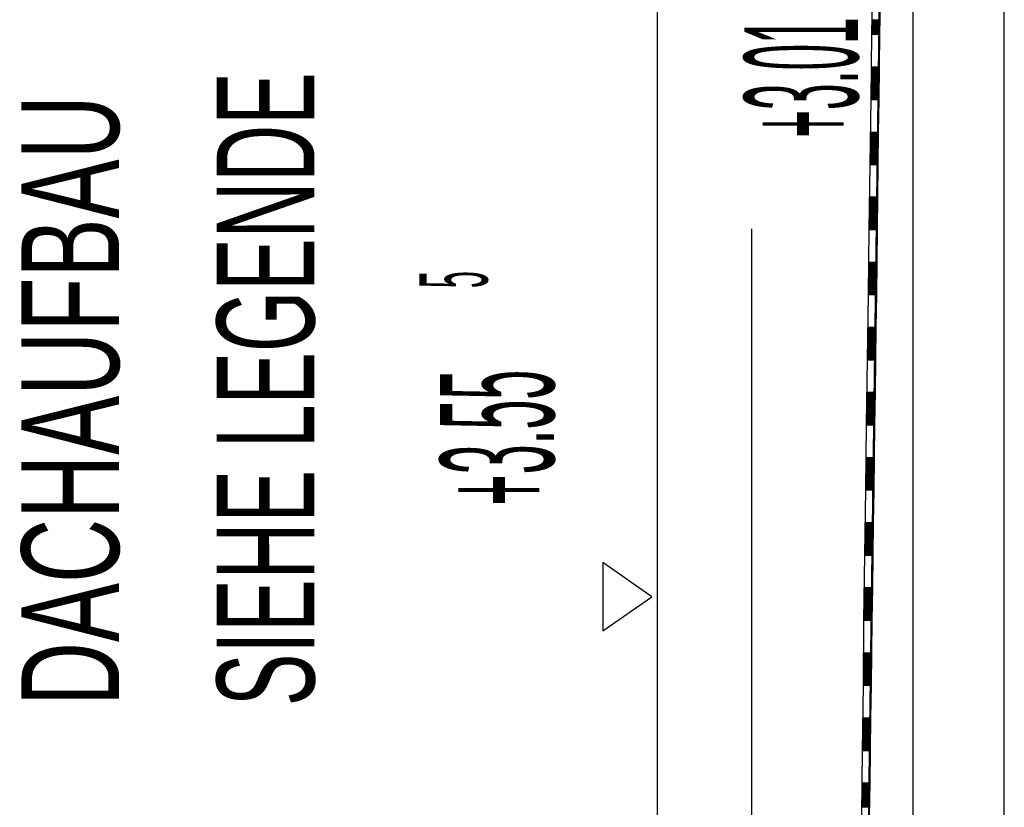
# Model space of a CAD drawing. Extents: x -0.6 to 1.54, y -0.37 to 1.17.
# Tile 26 of 79: x 0.0913 to 0.1216, y 0.6385 to 0.6627. Entities that reach past the tile are written whole.
import ezdxf

# ---------------------------------------------------------------- set-up
doc = ezdxf.new("R2010")
doc.units = 0
doc.linetypes.add('KCONTINUOUS', pattern=[0])
doc.layers.add('W01_---', color=7, linetype='CONTINUOUS')

msp = doc.modelspace()

# ---------------------------------------------------------------- linework, layer by layer
at = {"layer": 'W01_---', "color": 7, "linetype": 'KCONTINUOUS'}
for p, q in [((0.12156, 0.55583), (0.12156, 0.68233)), ((0.11636, 0.55823), (0.11794, 0.67993)), ((0.11876, 0.55823), (0.11876, 0.67993)), ((0.11091, 0.60411), (0.11091, 0.67903)), ((0.11638, 0.56026), (0.11794, 0.67793)), ((0.11759, 0.66124), (0.11772, 0.66123)), ((0.11757, 0.65924), (0.11769, 0.65924)), ((0.11754, 0.65724), (0.11767, 0.65724)), ((0.1138, 0.55917), (0.1138, 0.65628)), ((0.11752, 0.65524), (0.11764, 0.65524)), ((0.11749, 0.65324), (0.11761, 0.65324)), ((0.11746, 0.65124), (0.11759, 0.65124)), ((0.11743, 0.64924), (0.11756, 0.64924)), ((0.11741, 0.64724), (0.11753, 0.64724)), ((0.11073, 0.64498), (0.10923, 0.64603)), ((0.10923, 0.64603), (0.10923, 0.64393)), ((0.11738, 0.64524), (0.11751, 0.64524)), ((0.10923, 0.64393), (0.11073, 0.64498)), ((0.11736, 0.64324), (0.11748, 0.64324)), ((0.11733, 0.64124), (0.11745, 0.64124)), ((0.1173, 0.63924), (0.11743, 0.63924))]:
    msp.add_line(p, q, dxfattribs=at)
at = {"layer": 'W01_---', "color": 31, "linetype": 'KCONTINUOUS'}
for p, q in [((0.11751, 0.66426), (0.11748, 0.66226)), ((0.11775, 0.66326), (0.11773, 0.66226)), ((0.11749, 0.6627), (0.11774, 0.6627)), ((0.11749, 0.66268), (0.11774, 0.66268)), ((0.11749, 0.66266), (0.11774, 0.66266)), ((0.11749, 0.66264), (0.11774, 0.66263)), ((0.11748, 0.66248), (0.11774, 0.66247)), ((0.11748, 0.66246), (0.11774, 0.66245)), ((0.11748, 0.66244), (0.11774, 0.66243)), ((0.11748, 0.66242), (0.11774, 0.66242)), ((0.11748, 0.6624), (0.11773, 0.6624)), ((0.11748, 0.66238), (0.11773, 0.66238)), ((0.11748, 0.66236), (0.11773, 0.66235)), ((0.11748, 0.66234), (0.11773, 0.66233)), ((0.11749, 0.66262), (0.11774, 0.66261)), ((0.11749, 0.6626), (0.11774, 0.66259)), ((0.11749, 0.66258), (0.11774, 0.66257)), ((0.11749, 0.66256), (0.11774, 0.66256)), ((0.11749, 0.66254), (0.11774, 0.66254)), ((0.11749, 0.66252), (0.11774, 0.66252)), ((0.11749, 0.6625), (0.11774, 0.66249)), ((0.1175, 0.66248), (0.11774, 0.66247)), ((0.11752, 0.66248), (0.11774, 0.66247)), ((0.11755, 0.66248), (0.11774, 0.66247)), ((0.11757, 0.66248), (0.11774, 0.66247)), ((0.11759, 0.66248), (0.11774, 0.66247)), ((0.1176, 0.66248), (0.11774, 0.66247)), ((0.11762, 0.66248), (0.11774, 0.66247)), ((0.11764, 0.66248), (0.11774, 0.66247)), ((0.11767, 0.66248), (0.11774, 0.66247)), ((0.11769, 0.66248), (0.11774, 0.66247)), ((0.11748, 0.66226), (0.11746, 0.66026)), ((0.11748, 0.66232), (0.11773, 0.66231)), ((0.11748, 0.6623), (0.11773, 0.66229)), ((0.11748, 0.66228), (0.11773, 0.66228)), ((0.11748, 0.66226), (0.11773, 0.66226)), ((0.11773, 0.66226), (0.11772, 0.66126)), ((0.11747, 0.66126), (0.11772, 0.66126)), ((0.11747, 0.66124), (0.11772, 0.66123)), ((0.11747, 0.66122), (0.11772, 0.66121)), ((0.11747, 0.6612), (0.11772, 0.66119)), ((0.11747, 0.66118), (0.11772, 0.66118)), ((0.11747, 0.66116), (0.11772, 0.66116)), ((0.11747, 0.66114), (0.11772, 0.66114)), ((0.11772, 0.66126), (0.11771, 0.66025)), ((0.11746, 0.6609), (0.11771, 0.6609)), ((0.11746, 0.66088), (0.11771, 0.66088)), ((0.11746, 0.66086), (0.11771, 0.66086)), ((0.11746, 0.66084), (0.11771, 0.66084)), ((0.11746, 0.66082), (0.11771, 0.66081)), ((0.11747, 0.66112), (0.11772, 0.66112)), ((0.11747, 0.6611), (0.11772, 0.66109)), ((0.11747, 0.66108), (0.11772, 0.66107)), ((0.11747, 0.66106), (0.11772, 0.66105)), ((0.11747, 0.66104), (0.11772, 0.66104)), ((0.11747, 0.66102), (0.11772, 0.66102)), ((0.11747, 0.661), (0.11772, 0.661)), ((0.11747, 0.66098), (0.11771, 0.66098)), ((0.11747, 0.66096), (0.11771, 0.66095)), ((0.11747, 0.66094), (0.11771, 0.66093)), ((0.11747, 0.66092), (0.11771, 0.66091)), ((0.11746, 0.6608), (0.11771, 0.66079)), ((0.11746, 0.66078), (0.11771, 0.66077)), ((0.11746, 0.66076), (0.11771, 0.66076)), ((0.11746, 0.66074), (0.11771, 0.66074)), ((0.11746, 0.66072), (0.11771, 0.66072)), ((0.11746, 0.6607), (0.11771, 0.6607)), ((0.11746, 0.66068), (0.11771, 0.66067)), ((0.11746, 0.66066), (0.11771, 0.66065)), ((0.11746, 0.66064), (0.11771, 0.66063)), ((0.11746, 0.66062), (0.11771, 0.66062)), ((0.11746, 0.6606), (0.11771, 0.6606)), ((0.11746, 0.66058), (0.11771, 0.66058)), ((0.11746, 0.66056), (0.11771, 0.66055)), ((0.11746, 0.66054), (0.11771, 0.66053)), ((0.11746, 0.66052), (0.11771, 0.66051)), ((0.11746, 0.66026), (0.11743, 0.65826)), ((0.11746, 0.6605), (0.11771, 0.66049)), ((0.11746, 0.66048), (0.11771, 0.66048)), ((0.11746, 0.66046), (0.11771, 0.66046)), ((0.11746, 0.66044), (0.11771, 0.66044)), ((0.11746, 0.66042), (0.11771, 0.66041)), ((0.11746, 0.6604), (0.11771, 0.66039)), ((0.11746, 0.66038), (0.11771, 0.66037)), ((0.11746, 0.66036), (0.11771, 0.66035)), ((0.11746, 0.66034), (0.11771, 0.66034)), ((0.11746, 0.66032), (0.11771, 0.66032)), ((0.11746, 0.6603), (0.11771, 0.6603)), ((0.11746, 0.66028), (0.11771, 0.66027)), ((0.11746, 0.66026), (0.11771, 0.66025)), ((0.11748, 0.66048), (0.11771, 0.66048)), ((0.1175, 0.66048), (0.11771, 0.66048)), ((0.11752, 0.66048), (0.11771, 0.66048)), ((0.11754, 0.66048), (0.11771, 0.66048)), ((0.11756, 0.66048), (0.11771, 0.66048)), ((0.11758, 0.66048), (0.11771, 0.66048)), ((0.1176, 0.66048), (0.11771, 0.66048)), ((0.11762, 0.66048), (0.11771, 0.66048)), ((0.11764, 0.66048), (0.11771, 0.66048)), ((0.11766, 0.66048), (0.11771, 0.66048)), ((0.11771, 0.66025), (0.11769, 0.65925)), ((0.11744, 0.65926), (0.11769, 0.65925)), ((0.11744, 0.65924), (0.11769, 0.65924)), ((0.11744, 0.65922), (0.11769, 0.65922)), ((0.11744, 0.6592), (0.11769, 0.6592)), ((0.11744, 0.65918), (0.11769, 0.65918)), ((0.11744, 0.65916), (0.11769, 0.65915)), ((0.11744, 0.65914), (0.11769, 0.65913)), ((0.11744, 0.65912), (0.11769, 0.65911)), ((0.11744, 0.6591), (0.11769, 0.6591)), ((0.11744, 0.65908), (0.11769, 0.65908)), ((0.11744, 0.65906), (0.11769, 0.65906)), ((0.11744, 0.65904), (0.11769, 0.65904)), ((0.11744, 0.65902), (0.11769, 0.65901)), ((0.11769, 0.65925), (0.11768, 0.65826)), ((0.11743, 0.65872), (0.11769, 0.65871)), ((0.11744, 0.659), (0.11769, 0.65899)), ((0.11744, 0.65898), (0.11769, 0.65897)), ((0.11744, 0.65896), (0.11769, 0.65896)), ((0.11744, 0.65894), (0.11769, 0.65894)), ((0.11744, 0.65892), (0.11769, 0.65892)), ((0.11744, 0.6589), (0.11769, 0.6589)), ((0.11744, 0.65888), (0.11769, 0.65887)), ((0.11744, 0.65886), (0.11769, 0.65885)), ((0.11744, 0.65884), (0.11769, 0.65883)), ((0.11744, 0.65882), (0.11769, 0.65882)), ((0.11744, 0.6588), (0.11769, 0.6588)), ((0.11744, 0.65878), (0.11769, 0.65878)), ((0.11744, 0.65876), (0.11769, 0.65876)), ((0.11744, 0.65874), (0.11769, 0.65873)), ((0.11743, 0.6587), (0.11769, 0.65869)), ((0.11743, 0.65868), (0.11769, 0.65868)), ((0.11743, 0.65866), (0.11769, 0.65866)), ((0.11743, 0.65864), (0.11769, 0.65864)), ((0.11743, 0.65862), (0.11768, 0.65862)), ((0.11743, 0.6586), (0.11768, 0.65859)), ((0.11743, 0.65858), (0.11768, 0.65857)), ((0.11743, 0.65856), (0.11768, 0.65855)), ((0.11743, 0.65854), (0.11768, 0.65854)), ((0.11743, 0.65852), (0.11768, 0.65852)), ((0.11743, 0.6585), (0.11768, 0.6585)), ((0.11743, 0.65848), (0.11768, 0.65848)), ((0.11743, 0.65846), (0.11768, 0.65845)), ((0.11743, 0.65844), (0.11768, 0.65843)), ((0.11743, 0.65842), (0.11768, 0.65841)), ((0.11743, 0.6584), (0.11768, 0.6584)), ((0.11745, 0.65848), (0.11768, 0.65848)), ((0.11747, 0.65848), (0.11768, 0.65848)), ((0.11749, 0.65848), (0.11768, 0.65848)), ((0.11751, 0.65848), (0.11768, 0.65848)), ((0.11753, 0.65848), (0.11768, 0.65848)), ((0.11755, 0.65848), (0.11768, 0.65848)), ((0.11757, 0.65848), (0.11768, 0.65848)), ((0.11759, 0.65848), (0.11768, 0.65848)), ((0.11761, 0.65848), (0.11768, 0.65848)), ((0.11763, 0.65848), (0.11768, 0.65848)), ((0.11743, 0.65826), (0.1174, 0.65626)), ((0.11743, 0.65838), (0.11768, 0.65838)), ((0.11743, 0.65836), (0.11768, 0.65836)), ((0.11743, 0.65834), (0.11768, 0.65834)), ((0.11743, 0.65832), (0.11768, 0.65831)), ((0.11743, 0.6583), (0.11768, 0.65829)), ((0.11743, 0.65828), (0.11768, 0.65827)), ((0.11743, 0.65826), (0.11768, 0.65826)), ((0.11768, 0.65826), (0.11767, 0.65726)), ((0.11741, 0.6572), (0.11767, 0.6572)), ((0.11742, 0.65726), (0.11767, 0.65726)), ((0.11742, 0.65724), (0.11767, 0.65724)), ((0.11742, 0.65722), (0.11767, 0.65722)), ((0.11767, 0.65726), (0.11765, 0.65626)), ((0.11741, 0.65718), (0.11767, 0.65718)), ((0.11741, 0.65716), (0.11767, 0.65716)), ((0.11741, 0.65714), (0.11767, 0.65714)), ((0.11741, 0.65712), (0.11766, 0.65712)), ((0.11741, 0.6571), (0.11766, 0.6571)), ((0.11741, 0.65708), (0.11766, 0.65708)), ((0.11741, 0.65706), (0.11766, 0.65706)), ((0.11741, 0.65704), (0.11766, 0.65704)), ((0.11741, 0.65702), (0.11766, 0.65702)), ((0.11741, 0.657), (0.11766, 0.657)), ((0.11741, 0.65698), (0.11766, 0.65698)), ((0.11741, 0.65696), (0.11766, 0.65696)), ((0.11741, 0.65694), (0.11766, 0.65694)), ((0.11741, 0.65692), (0.11766, 0.65692)), ((0.11741, 0.6569), (0.11766, 0.6569)), ((0.11741, 0.65688), (0.11766, 0.65688)), ((0.11741, 0.65686), (0.11766, 0.65686)), ((0.11741, 0.65684), (0.11766, 0.65684)), ((0.11741, 0.65682), (0.11766, 0.65682)), ((0.11741, 0.6568), (0.11766, 0.6568)), ((0.11741, 0.65678), (0.11766, 0.65678)), ((0.11741, 0.65676), (0.11766, 0.65676)), ((0.11741, 0.65674), (0.11766, 0.65674)), ((0.11741, 0.65672), (0.11766, 0.65672)), ((0.11741, 0.6567), (0.11766, 0.6567)), ((0.11741, 0.65668), (0.11766, 0.65668)), ((0.11741, 0.65666), (0.11766, 0.65666)), ((0.11741, 0.65664), (0.11766, 0.65664)), ((0.11741, 0.65662), (0.11766, 0.65662)), ((0.11741, 0.6566), (0.11766, 0.6566)), ((0.1174, 0.65636), (0.11765, 0.65636)), ((0.1174, 0.65634), (0.11765, 0.65634)), ((0.1174, 0.65632), (0.11765, 0.65632)), ((0.1174, 0.6563), (0.11765, 0.6563)), ((0.11741, 0.65658), (0.11766, 0.65658)), ((0.11741, 0.65656), (0.11766, 0.65656)), ((0.11741, 0.65654), (0.11766, 0.65654)), ((0.11741, 0.65652), (0.11766, 0.65652)), ((0.11741, 0.6565), (0.11766, 0.6565)), ((0.11741, 0.65648), (0.11766, 0.65648)), ((0.11741, 0.65646), (0.11766, 0.65646)), ((0.11741, 0.65644), (0.11766, 0.65644)), ((0.11741, 0.65642), (0.11766, 0.65642)), ((0.11741, 0.6564), (0.11766, 0.6564)), ((0.11741, 0.65638), (0.11766, 0.65638)), ((0.11743, 0.65648), (0.11766, 0.65648)), ((0.11745, 0.65648), (0.11766, 0.65648)), ((0.11747, 0.65648), (0.11766, 0.65648)), ((0.11749, 0.65648), (0.11766, 0.65648)), ((0.11751, 0.65648), (0.11766, 0.65648)), ((0.11753, 0.65648), (0.11766, 0.65648)), ((0.11755, 0.65648), (0.11766, 0.65648)), ((0.11757, 0.65648), (0.11766, 0.65648)), ((0.11759, 0.65648), (0.11766, 0.65648)), ((0.11761, 0.65648), (0.11766, 0.65648)), ((0.1174, 0.65626), (0.11738, 0.65426)), ((0.1174, 0.65628), (0.11765, 0.65628)), ((0.1174, 0.65626), (0.11765, 0.65626)), ((0.11765, 0.65626), (0.11764, 0.65526)), ((0.11739, 0.65526), (0.11764, 0.65526)), ((0.11739, 0.65524), (0.11764, 0.65524)), ((0.11739, 0.65522), (0.11764, 0.65522)), ((0.11739, 0.6552), (0.11764, 0.6552)), ((0.11739, 0.65518), (0.11764, 0.65518)), ((0.11739, 0.65516), (0.11764, 0.65516)), ((0.11739, 0.65514), (0.11764, 0.65514)), ((0.11739, 0.65512), (0.11764, 0.65512)), ((0.11739, 0.6551), (0.11764, 0.6551)), ((0.11739, 0.65508), (0.11764, 0.65508)), ((0.11764, 0.65526), (0.11763, 0.65426)), ((0.11738, 0.65494), (0.11764, 0.65494)), ((0.11738, 0.65492), (0.11764, 0.65492)), ((0.11738, 0.6549), (0.11764, 0.6549)), ((0.11738, 0.65488), (0.11764, 0.65488)), ((0.11738, 0.65486), (0.11764, 0.65486)), ((0.11738, 0.65484), (0.11763, 0.65484)), ((0.11738, 0.65482), (0.11763, 0.65482)), ((0.11738, 0.6548), (0.11763, 0.6548)), ((0.11738, 0.65478), (0.11763, 0.65478)), ((0.11739, 0.65506), (0.11764, 0.65506)), ((0.11739, 0.65504), (0.11764, 0.65504)), ((0.11739, 0.65502), (0.11764, 0.65502)), ((0.11739, 0.655), (0.11764, 0.655)), ((0.11739, 0.65498), (0.11764, 0.65498)), ((0.11739, 0.65496), (0.11764, 0.65496)), ((0.11738, 0.65476), (0.11763, 0.65476)), ((0.11738, 0.65474), (0.11763, 0.65474)), ((0.11738, 0.65472), (0.11763, 0.65472)), ((0.11738, 0.6547), (0.11763, 0.6547)), ((0.11738, 0.65468), (0.11763, 0.65468)), ((0.11738, 0.65466), (0.11763, 0.65466)), ((0.11738, 0.65464), (0.11763, 0.65464)), ((0.11738, 0.65462), (0.11763, 0.65462)), ((0.11738, 0.6546), (0.11763, 0.6546)), ((0.11738, 0.65458), (0.11763, 0.65458)), ((0.11738, 0.65456), (0.11763, 0.65456)), ((0.11738, 0.65454), (0.11763, 0.65454)), ((0.11738, 0.65452), (0.11763, 0.65452)), ((0.11738, 0.6545), (0.11763, 0.6545)), ((0.11738, 0.65448), (0.11763, 0.65448)), ((0.1174, 0.65448), (0.11763, 0.65448)), ((0.11742, 0.65448), (0.11763, 0.65448)), ((0.11744, 0.65448), (0.11763, 0.65448)), ((0.11746, 0.65448), (0.11763, 0.65448)), ((0.11748, 0.65448), (0.11763, 0.65448)), ((0.1175, 0.65448), (0.11763, 0.65448)), ((0.11752, 0.65448), (0.11763, 0.65448)), ((0.11754, 0.65448), (0.11763, 0.65448)), ((0.11756, 0.65448), (0.11763, 0.65448)), ((0.11758, 0.65448), (0.11763, 0.65448)), ((0.11738, 0.65426), (0.11735, 0.65226)), ((0.11738, 0.65446), (0.11763, 0.65446)), ((0.11738, 0.65444), (0.11763, 0.65444)), ((0.11738, 0.65442), (0.11763, 0.65442)), ((0.11738, 0.6544), (0.11763, 0.6544)), ((0.11738, 0.65438), (0.11763, 0.65438)), ((0.11738, 0.65436), (0.11763, 0.65436)), ((0.11738, 0.65434), (0.11763, 0.65434)), ((0.11738, 0.65432), (0.11763, 0.65432)), ((0.11738, 0.6543), (0.11763, 0.6543)), ((0.11738, 0.65428), (0.11763, 0.65428)), ((0.11738, 0.65426), (0.11763, 0.65426)), ((0.11763, 0.65426), (0.11761, 0.65326)), ((0.11736, 0.65326), (0.11761, 0.65326)), ((0.11761, 0.65326), (0.1176, 0.65226)), ((0.11736, 0.65324), (0.11761, 0.65324)), ((0.11736, 0.65322), (0.11761, 0.65322)), ((0.11736, 0.6532), (0.11761, 0.6532)), ((0.11736, 0.65318), (0.11761, 0.65318)), ((0.11736, 0.65316), (0.11761, 0.65316)), ((0.11736, 0.65314), (0.11761, 0.65314)), ((0.11736, 0.65312), (0.11761, 0.65312)), ((0.11736, 0.6531), (0.11761, 0.6531)), ((0.11736, 0.65308), (0.11761, 0.65308)), ((0.11736, 0.65306), (0.11761, 0.65306)), ((0.11736, 0.65304), (0.11761, 0.65304)), ((0.11736, 0.65302), (0.11761, 0.65302)), ((0.11736, 0.653), (0.11761, 0.653)), ((0.11736, 0.65298), (0.11761, 0.65298)), ((0.11736, 0.65296), (0.11761, 0.65296)), ((0.11736, 0.65294), (0.11761, 0.65294)), ((0.11736, 0.65292), (0.11761, 0.65292)), ((0.11736, 0.6529), (0.11761, 0.6529)), ((0.11736, 0.65288), (0.11761, 0.65288)), ((0.11736, 0.65286), (0.11761, 0.65286)), ((0.11736, 0.65284), (0.11761, 0.65284)), ((0.11736, 0.65282), (0.11761, 0.65282)), ((0.11736, 0.6528), (0.11761, 0.6528)), ((0.11736, 0.65278), (0.11761, 0.65278)), ((0.11736, 0.65276), (0.11761, 0.65276)), ((0.11736, 0.65274), (0.11761, 0.65274)), ((0.11736, 0.65272), (0.11761, 0.65272)), ((0.11736, 0.6527), (0.11761, 0.6527)), ((0.11736, 0.65268), (0.11761, 0.65268)), ((0.11736, 0.65266), (0.1176, 0.65266)), ((0.11735, 0.65258), (0.1176, 0.65258)), ((0.11735, 0.65256), (0.1176, 0.65256)), ((0.11735, 0.65254), (0.1176, 0.65254)), ((0.11735, 0.65252), (0.1176, 0.65252)), ((0.11735, 0.6525), (0.1176, 0.6525)), ((0.11735, 0.65248), (0.1176, 0.65248)), ((0.11735, 0.65246), (0.1176, 0.65246)), ((0.11735, 0.65244), (0.1176, 0.65244)), ((0.11735, 0.65242), (0.1176, 0.65242)), ((0.11735, 0.6524), (0.1176, 0.6524)), ((0.11735, 0.65238), (0.1176, 0.65238)), ((0.11735, 0.65236), (0.1176, 0.65236)), ((0.11736, 0.65264), (0.1176, 0.65264)), ((0.11736, 0.65262), (0.1176, 0.65262)), ((0.11736, 0.6526), (0.1176, 0.6526)), ((0.11737, 0.65248), (0.1176, 0.65248)), ((0.11739, 0.65248), (0.1176, 0.65248)), ((0.11741, 0.65248), (0.1176, 0.65248)), ((0.11743, 0.65248), (0.1176, 0.65248)), ((0.11745, 0.65248), (0.1176, 0.65248)), ((0.11747, 0.65248), (0.1176, 0.65248)), ((0.11749, 0.65248), (0.1176, 0.65248)), ((0.11751, 0.65248), (0.1176, 0.65248)), ((0.11753, 0.65248), (0.1176, 0.65248)), ((0.11755, 0.65248), (0.1176, 0.65248)), ((0.11735, 0.65226), (0.11732, 0.65026)), ((0.11735, 0.65234), (0.1176, 0.65234)), ((0.11735, 0.65232), (0.1176, 0.65232)), ((0.11735, 0.6523), (0.1176, 0.6523)), ((0.11735, 0.65228), (0.1176, 0.65228)), ((0.11735, 0.65226), (0.1176, 0.65226)), ((0.1176, 0.65226), (0.11759, 0.65126)), ((0.11733, 0.65116), (0.11759, 0.65116)), ((0.11734, 0.65126), (0.11759, 0.65126)), ((0.11734, 0.65124), (0.11759, 0.65124)), ((0.11734, 0.65122), (0.11759, 0.65122)), ((0.11734, 0.6512), (0.11759, 0.6512)), ((0.11734, 0.65118), (0.11759, 0.65118)), ((0.11759, 0.65126), (0.11757, 0.65026)), ((0.11733, 0.65114), (0.11759, 0.65114)), ((0.11733, 0.65112), (0.11759, 0.65112)), ((0.11733, 0.6511), (0.11759, 0.6511)), ((0.11733, 0.65108), (0.11759, 0.65108)), ((0.11733, 0.65106), (0.11758, 0.65106)), ((0.11733, 0.65104), (0.11758, 0.65104)), ((0.11733, 0.65102), (0.11758, 0.65102)), ((0.11733, 0.651), (0.11758, 0.651)), ((0.11733, 0.65098), (0.11758, 0.65098)), ((0.11733, 0.65096), (0.11758, 0.65096)), ((0.11733, 0.65094), (0.11758, 0.65094)), ((0.11733, 0.65092), (0.11758, 0.65092)), ((0.11733, 0.6509), (0.11758, 0.6509)), ((0.11733, 0.65088), (0.11758, 0.65088)), ((0.11733, 0.65086), (0.11758, 0.65086)), ((0.11733, 0.65084), (0.11758, 0.65084)), ((0.11733, 0.65082), (0.11758, 0.65082)), ((0.11733, 0.6508), (0.11758, 0.6508)), ((0.11733, 0.65078), (0.11758, 0.65078)), ((0.11733, 0.65076), (0.11758, 0.65076)), ((0.11733, 0.65074), (0.11758, 0.65074)), ((0.11733, 0.65072), (0.11758, 0.65072)), ((0.11733, 0.6507), (0.11758, 0.6507)), ((0.11733, 0.65068), (0.11758, 0.65068)), ((0.11733, 0.65066), (0.11758, 0.65066)), ((0.11733, 0.65064), (0.11758, 0.65064)), ((0.11733, 0.65062), (0.11758, 0.65062)), ((0.11733, 0.6506), (0.11758, 0.6506)), ((0.11733, 0.65058), (0.11758, 0.65058)), ((0.11733, 0.65056), (0.11758, 0.65056)), ((0.11733, 0.65054), (0.11758, 0.65054)), ((0.11732, 0.65026), (0.1173, 0.64826)), ((0.11732, 0.65032), (0.11757, 0.65032)), ((0.11732, 0.6503), (0.11757, 0.6503)), ((0.11732, 0.65028), (0.11757, 0.65028)), ((0.11732, 0.65026), (0.11757, 0.65026)), ((0.11733, 0.65052), (0.11758, 0.65052)), ((0.11733, 0.6505), (0.11758, 0.6505)), ((0.11733, 0.65048), (0.11758, 0.65048)), ((0.11733, 0.65046), (0.11758, 0.65046)), ((0.11733, 0.65044), (0.11758, 0.65044)), ((0.11733, 0.65042), (0.11758, 0.65042)), ((0.11733, 0.6504), (0.11758, 0.6504)), ((0.11733, 0.65038), (0.11757, 0.65038)), ((0.11733, 0.65036), (0.11757, 0.65036)), ((0.11733, 0.65034), (0.11757, 0.65034)), ((0.11735, 0.65048), (0.11758, 0.65048)), ((0.11737, 0.65048), (0.11758, 0.65048)), ((0.11739, 0.65048), (0.11758, 0.65048)), ((0.11741, 0.65048), (0.11758, 0.65048)), ((0.11743, 0.65048), (0.11758, 0.65048)), ((0.11745, 0.65048), (0.11758, 0.65048)), ((0.11747, 0.65048), (0.11758, 0.65048)), ((0.11749, 0.65048), (0.11758, 0.65048)), ((0.11751, 0.65048), (0.11758, 0.65048)), ((0.11753, 0.65048), (0.11758, 0.65048)), ((0.11757, 0.65026), (0.11756, 0.64926)), ((0.11731, 0.64926), (0.11756, 0.64926)), ((0.11731, 0.64924), (0.11756, 0.64924)), ((0.11731, 0.64922), (0.11756, 0.64922)), ((0.11731, 0.6492), (0.11756, 0.6492)), ((0.11731, 0.64918), (0.11756, 0.64918)), ((0.11731, 0.64916), (0.11756, 0.64916)), ((0.11731, 0.64914), (0.11756, 0.64914)), ((0.11731, 0.64912), (0.11756, 0.64912)), ((0.11731, 0.6491), (0.11756, 0.6491)), ((0.11731, 0.64908), (0.11756, 0.64908)), ((0.11731, 0.64906), (0.11756, 0.64906)), ((0.11731, 0.64904), (0.11756, 0.64904)), ((0.11756, 0.64926), (0.11755, 0.64826)), ((0.1173, 0.6488), (0.11755, 0.6488)), ((0.1173, 0.64878), (0.11755, 0.64878)), ((0.1173, 0.64876), (0.11755, 0.64876)), ((0.1173, 0.64874), (0.11755, 0.64874)), ((0.11731, 0.64902), (0.11756, 0.64902)), ((0.11731, 0.649), (0.11756, 0.649)), ((0.11731, 0.64898), (0.11756, 0.64898)), ((0.11731, 0.64896), (0.11756, 0.64896)), ((0.11731, 0.64894), (0.11756, 0.64894)), ((0.11731, 0.64892), (0.11756, 0.64892)), ((0.11731, 0.6489), (0.11756, 0.6489)), ((0.11731, 0.64888), (0.11755, 0.64888)), ((0.11731, 0.64886), (0.11755, 0.64886)), ((0.11731, 0.64884), (0.11755, 0.64884)), ((0.11731, 0.64882), (0.11755, 0.64882)), ((0.1173, 0.64872), (0.11755, 0.64872)), ((0.1173, 0.6487), (0.11755, 0.6487)), ((0.1173, 0.64868), (0.11755, 0.64868)), ((0.1173, 0.64866), (0.11755, 0.64866)), ((0.1173, 0.64864), (0.11755, 0.64864)), ((0.1173, 0.64862), (0.11755, 0.64862)), ((0.1173, 0.6486), (0.11755, 0.6486)), ((0.1173, 0.64858), (0.11755, 0.64858)), ((0.1173, 0.64856), (0.11755, 0.64856)), ((0.1173, 0.64854), (0.11755, 0.64854)), ((0.1173, 0.64852), (0.11755, 0.64852)), ((0.1173, 0.6485), (0.11755, 0.6485)), ((0.1173, 0.64848), (0.11755, 0.64848)), ((0.1173, 0.64846), (0.11755, 0.64846)), ((0.1173, 0.64844), (0.11755, 0.64844)), ((0.1173, 0.64842), (0.11755, 0.64842)), ((0.11732, 0.64848), (0.11755, 0.64848)), ((0.11734, 0.64848), (0.11755, 0.64848)), ((0.11736, 0.64848), (0.11755, 0.64848)), ((0.11738, 0.64848), (0.11755, 0.64848)), ((0.1174, 0.64848), (0.11755, 0.64848)), ((0.11742, 0.64848), (0.11755, 0.64848)), ((0.11744, 0.64848), (0.11755, 0.64848)), ((0.11746, 0.64848), (0.11755, 0.64848)), ((0.11748, 0.64848), (0.11755, 0.64848)), ((0.1175, 0.64848), (0.11755, 0.64848)), ((0.1173, 0.64826), (0.11727, 0.64626)), ((0.1173, 0.6484), (0.11755, 0.6484)), ((0.1173, 0.64838), (0.11755, 0.64838)), ((0.1173, 0.64836), (0.11755, 0.64836)), ((0.1173, 0.64834), (0.11755, 0.64834)), ((0.1173, 0.64832), (0.11755, 0.64832)), ((0.1173, 0.6483), (0.11755, 0.6483)), ((0.1173, 0.64828), (0.11755, 0.64828)), ((0.1173, 0.64826), (0.11755, 0.64826)), ((0.11755, 0.64826), (0.11753, 0.64726)), ((0.11728, 0.64726), (0.11753, 0.64726)), ((0.11728, 0.64724), (0.11753, 0.64724)), ((0.11728, 0.64722), (0.11753, 0.64722)), ((0.11753, 0.64726), (0.11752, 0.64626)), ((0.11728, 0.6472), (0.11753, 0.6472)), ((0.11728, 0.64718), (0.11753, 0.64718)), ((0.11728, 0.64716), (0.11753, 0.64716)), ((0.11728, 0.64714), (0.11753, 0.64714)), ((0.11728, 0.64712), (0.11753, 0.64712)), ((0.11728, 0.6471), (0.11753, 0.6471)), ((0.11728, 0.64708), (0.11753, 0.64708)), ((0.11728, 0.64706), (0.11753, 0.64706)), ((0.11728, 0.64704), (0.11753, 0.64704)), ((0.11728, 0.64702), (0.11753, 0.64702)), ((0.11728, 0.647), (0.11753, 0.647)), ((0.11728, 0.64698), (0.11753, 0.64698)), ((0.11728, 0.64696), (0.11753, 0.64696)), ((0.11728, 0.64694), (0.11753, 0.64694)), ((0.11728, 0.64692), (0.11753, 0.64692)), ((0.11727, 0.64662), (0.11753, 0.64662)), ((0.11728, 0.6469), (0.11753, 0.6469)), ((0.11728, 0.64688), (0.11753, 0.64688)), ((0.11728, 0.64686), (0.11753, 0.64686)), ((0.11728, 0.64684), (0.11753, 0.64684)), ((0.11728, 0.64682), (0.11753, 0.64682)), ((0.11728, 0.6468), (0.11753, 0.6468)), ((0.11728, 0.64678), (0.11753, 0.64678)), ((0.11728, 0.64676), (0.11753, 0.64676)), ((0.11728, 0.64674), (0.11753, 0.64674)), ((0.11728, 0.64672), (0.11753, 0.64672)), ((0.11728, 0.6467), (0.11753, 0.6467)), ((0.11728, 0.64668), (0.11753, 0.64668)), ((0.11728, 0.64666), (0.11753, 0.64666)), ((0.11728, 0.64664), (0.11753, 0.64664)), ((0.11727, 0.6466), (0.11752, 0.6466)), ((0.11727, 0.64658), (0.11752, 0.64658)), ((0.11727, 0.64656), (0.11752, 0.64656)), ((0.11727, 0.64654), (0.11752, 0.64654)), ((0.11727, 0.64652), (0.11752, 0.64652)), ((0.11727, 0.6465), (0.11752, 0.6465)), ((0.11727, 0.64648), (0.11752, 0.64648)), ((0.11727, 0.64646), (0.11752, 0.64646)), ((0.11727, 0.64644), (0.11752, 0.64644)), ((0.11727, 0.64642), (0.11752, 0.64642)), ((0.11727, 0.6464), (0.11752, 0.6464)), ((0.11727, 0.64638), (0.11752, 0.64638)), ((0.11727, 0.64636), (0.11752, 0.64636)), ((0.11727, 0.64634), (0.11752, 0.64634)), ((0.11727, 0.64632), (0.11752, 0.64632)), ((0.11729, 0.64648), (0.11752, 0.64648)), ((0.11731, 0.64648), (0.11752, 0.64648)), ((0.11733, 0.64648), (0.11752, 0.64648)), ((0.11735, 0.64648), (0.11752, 0.64648)), ((0.11737, 0.64648), (0.11752, 0.64648)), ((0.11739, 0.64648), (0.11752, 0.64648)), ((0.11741, 0.64648), (0.11752, 0.64648)), ((0.11743, 0.64648), (0.11752, 0.64648)), ((0.11745, 0.64648), (0.11752, 0.64648)), ((0.11747, 0.64648), (0.11752, 0.64648)), ((0.11727, 0.64626), (0.11724, 0.64426)), ((0.11727, 0.6463), (0.11752, 0.6463)), ((0.11727, 0.64628), (0.11752, 0.64628)), ((0.11727, 0.64626), (0.11752, 0.64626)), ((0.11752, 0.64626), (0.11751, 0.64526)), ((0.11726, 0.64526), (0.11751, 0.64526)), ((0.11726, 0.64524), (0.11751, 0.64524)), ((0.11726, 0.64522), (0.11751, 0.64522)), ((0.11726, 0.6452), (0.11751, 0.6452)), ((0.11726, 0.64518), (0.11751, 0.64518)), ((0.11726, 0.64516), (0.11751, 0.64516)), ((0.11726, 0.64514), (0.11751, 0.64514)), ((0.11726, 0.64512), (0.11751, 0.64512)), ((0.11726, 0.6451), (0.1175, 0.6451)), ((0.11751, 0.64526), (0.11749, 0.64426)), ((0.11725, 0.64502), (0.1175, 0.64502)), ((0.11725, 0.645), (0.1175, 0.645)), ((0.11725, 0.64498), (0.1175, 0.64498)), ((0.11725, 0.64496), (0.1175, 0.64496)), ((0.11725, 0.64494), (0.1175, 0.64494)), ((0.11725, 0.64492), (0.1175, 0.64492)), ((0.11725, 0.6449), (0.1175, 0.6449)), ((0.11725, 0.64488), (0.1175, 0.64488)), ((0.11725, 0.64486), (0.1175, 0.64486)), ((0.11725, 0.64484), (0.1175, 0.64484)), ((0.11725, 0.64482), (0.1175, 0.64482)), ((0.11725, 0.6448), (0.1175, 0.6448)), ((0.11726, 0.64508), (0.1175, 0.64508)), ((0.11726, 0.64506), (0.1175, 0.64506)), ((0.11726, 0.64504), (0.1175, 0.64504)), ((0.11725, 0.64478), (0.1175, 0.64478)), ((0.11725, 0.64476), (0.1175, 0.64476)), ((0.11725, 0.64474), (0.1175, 0.64474)), ((0.11725, 0.64472), (0.1175, 0.64472)), ((0.11725, 0.6447), (0.1175, 0.6447)), ((0.11725, 0.64468), (0.1175, 0.64468)), ((0.11725, 0.64466), (0.1175, 0.64466)), ((0.11725, 0.64464), (0.1175, 0.64464)), ((0.11725, 0.64462), (0.1175, 0.64462)), ((0.11725, 0.6446), (0.1175, 0.6446)), ((0.11725, 0.64458), (0.1175, 0.64458)), ((0.11725, 0.64456), (0.1175, 0.64456)), ((0.11725, 0.64454), (0.1175, 0.64454)), ((0.11725, 0.64452), (0.1175, 0.64452)), ((0.11725, 0.6445), (0.1175, 0.6445)), ((0.11724, 0.64426), (0.11722, 0.64226)), ((0.11724, 0.64434), (0.1175, 0.64434)), ((0.11724, 0.64432), (0.1175, 0.64432)), ((0.11724, 0.6443), (0.1175, 0.6443)), ((0.11724, 0.64428), (0.1175, 0.64428)), ((0.11724, 0.64426), (0.11749, 0.64426)), ((0.11725, 0.64448), (0.1175, 0.64448)), ((0.11725, 0.64446), (0.1175, 0.64446)), ((0.11725, 0.64444), (0.1175, 0.64444)), ((0.11725, 0.64442), (0.1175, 0.64442)), ((0.11725, 0.6444), (0.1175, 0.6444)), ((0.11725, 0.64438), (0.1175, 0.64438)), ((0.11725, 0.64436), (0.1175, 0.64436)), ((0.11727, 0.64448), (0.1175, 0.64448)), ((0.11729, 0.64448), (0.1175, 0.64448)), ((0.11731, 0.64448), (0.1175, 0.64448)), ((0.11733, 0.64448), (0.1175, 0.64448)), ((0.11735, 0.64448), (0.1175, 0.64448)), ((0.11737, 0.64448), (0.1175, 0.64448)), ((0.11739, 0.64448), (0.1175, 0.64448)), ((0.11741, 0.64448), (0.1175, 0.64448)), ((0.11743, 0.64448), (0.1175, 0.64448)), ((0.11745, 0.64448), (0.1175, 0.64448)), ((0.11749, 0.64426), (0.11748, 0.64326)), ((0.11723, 0.64326), (0.11748, 0.64326)), ((0.11723, 0.64324), (0.11748, 0.64324)), ((0.11723, 0.64322), (0.11748, 0.64322)), ((0.11723, 0.6432), (0.11748, 0.6432)), ((0.11723, 0.64318), (0.11748, 0.64318)), ((0.11723, 0.64316), (0.11748, 0.64316)), ((0.11723, 0.64314), (0.11748, 0.64314)), ((0.11723, 0.64312), (0.11748, 0.64312)), ((0.11723, 0.6431), (0.11748, 0.6431)), ((0.11723, 0.64308), (0.11748, 0.64308)), ((0.11723, 0.64306), (0.11748, 0.64306)), ((0.11723, 0.64304), (0.11748, 0.64304)), ((0.11723, 0.64302), (0.11748, 0.64302)), ((0.11723, 0.643), (0.11748, 0.643)), ((0.11723, 0.64298), (0.11748, 0.64298)), ((0.11748, 0.64326), (0.11747, 0.64226)), ((0.11722, 0.64284), (0.11748, 0.64284)), ((0.11722, 0.64282), (0.11748, 0.64282)), ((0.11722, 0.6428), (0.11748, 0.6428)), ((0.11722, 0.64278), (0.11748, 0.64278)), ((0.11722, 0.64276), (0.11747, 0.64276)), ((0.11722, 0.64274), (0.11747, 0.64274)), ((0.11722, 0.64272), (0.11747, 0.64272)), ((0.11722, 0.6427), (0.11747, 0.6427)), ((0.11722, 0.64268), (0.11747, 0.64268)), ((0.11723, 0.64296), (0.11748, 0.64296)), ((0.11723, 0.64294), (0.11748, 0.64294)), ((0.11723, 0.64292), (0.11748, 0.64292)), ((0.11723, 0.6429), (0.11748, 0.6429)), ((0.11723, 0.64288), (0.11748, 0.64288)), ((0.11723, 0.64286), (0.11748, 0.64286)), ((0.11722, 0.64266), (0.11747, 0.64266)), ((0.11722, 0.64264), (0.11747, 0.64264)), ((0.11722, 0.64262), (0.11747, 0.64262)), ((0.11722, 0.6426), (0.11747, 0.6426)), ((0.11722, 0.64258), (0.11747, 0.64258)), ((0.11722, 0.64256), (0.11747, 0.64256)), ((0.11722, 0.64254), (0.11747, 0.64254)), ((0.11722, 0.64252), (0.11747, 0.64252)), ((0.11722, 0.6425), (0.11747, 0.6425)), ((0.11722, 0.64248), (0.11747, 0.64248)), ((0.11722, 0.64246), (0.11747, 0.64246)), ((0.11722, 0.64244), (0.11747, 0.64244)), ((0.11722, 0.64242), (0.11747, 0.64242)), ((0.11722, 0.6424), (0.11747, 0.6424)), ((0.11722, 0.64238), (0.11747, 0.64238)), ((0.11724, 0.64248), (0.11747, 0.64248)), ((0.11726, 0.64248), (0.11747, 0.64248)), ((0.11728, 0.64248), (0.11747, 0.64248)), ((0.1173, 0.64248), (0.11747, 0.64248)), ((0.11732, 0.64248), (0.11747, 0.64248)), ((0.11734, 0.64248), (0.11747, 0.64248)), ((0.11736, 0.64248), (0.11747, 0.64248)), ((0.11738, 0.64248), (0.11747, 0.64248)), ((0.1174, 0.64248), (0.11747, 0.64248)), ((0.11742, 0.64248), (0.11747, 0.64248)), ((0.11722, 0.64226), (0.11719, 0.64026)), ((0.11722, 0.64236), (0.11747, 0.64236)), ((0.11722, 0.64234), (0.11747, 0.64234)), ((0.11722, 0.64232), (0.11747, 0.64232)), ((0.11722, 0.6423), (0.11747, 0.6423)), ((0.11722, 0.64228), (0.11747, 0.64228)), ((0.11722, 0.64226), (0.11747, 0.64226)), ((0.11747, 0.64226), (0.11745, 0.64126)), ((0.1172, 0.64126), (0.11745, 0.64126)), ((0.1172, 0.64124), (0.11745, 0.64124)), ((0.1172, 0.64122), (0.11745, 0.64122)), ((0.1172, 0.6412), (0.11745, 0.6412)), ((0.1172, 0.64118), (0.11745, 0.64118)), ((0.11745, 0.64126), (0.11744, 0.64026)), ((0.1172, 0.64116), (0.11745, 0.64116)), ((0.1172, 0.64114), (0.11745, 0.64114)), ((0.1172, 0.64112), (0.11745, 0.64112)), ((0.1172, 0.6411), (0.11745, 0.6411)), ((0.1172, 0.64108), (0.11745, 0.64108)), ((0.1172, 0.64106), (0.11745, 0.64106)), ((0.1172, 0.64104), (0.11745, 0.64104)), ((0.1172, 0.64102), (0.11745, 0.64102)), ((0.1172, 0.641), (0.11745, 0.641)), ((0.1172, 0.64098), (0.11745, 0.64098)), ((0.1172, 0.64096), (0.11745, 0.64096)), ((0.1172, 0.64094), (0.11745, 0.64094)), ((0.1172, 0.64092), (0.11745, 0.64092)), ((0.1172, 0.6409), (0.11745, 0.6409)), ((0.1172, 0.64088), (0.11745, 0.64088)), ((0.1172, 0.64086), (0.11745, 0.64086)), ((0.11719, 0.64056), (0.11745, 0.64056)), ((0.1172, 0.64084), (0.11745, 0.64084)), ((0.1172, 0.64082), (0.11745, 0.64082)), ((0.1172, 0.6408), (0.11745, 0.6408)), ((0.1172, 0.64078), (0.11745, 0.64078)), ((0.1172, 0.64076), (0.11745, 0.64076)), ((0.1172, 0.64074), (0.11745, 0.64074)), ((0.1172, 0.64072), (0.11745, 0.64072)), ((0.1172, 0.6407), (0.11745, 0.6407)), ((0.1172, 0.64068), (0.11745, 0.64068)), ((0.1172, 0.64066), (0.11745, 0.64066)), ((0.1172, 0.64064), (0.11745, 0.64064)), ((0.1172, 0.64062), (0.11745, 0.64062)), ((0.1172, 0.6406), (0.11745, 0.6406)), ((0.1172, 0.64058), (0.11745, 0.64058)), ((0.11719, 0.64026), (0.11717, 0.63826)), ((0.11719, 0.64054), (0.11745, 0.64054)), ((0.11719, 0.64052), (0.11745, 0.64052)), ((0.11719, 0.6405), (0.11745, 0.6405)), ((0.11719, 0.64048), (0.11744, 0.64048)), ((0.11719, 0.64046), (0.11744, 0.64046)), ((0.11719, 0.64044), (0.11744, 0.64044)), ((0.11719, 0.64042), (0.11744, 0.64042)), ((0.11719, 0.6404), (0.11744, 0.6404)), ((0.11719, 0.64038), (0.11744, 0.64038)), ((0.11719, 0.64036), (0.11744, 0.64036)), ((0.11719, 0.64034), (0.11744, 0.64034)), ((0.11719, 0.64032), (0.11744, 0.64032)), ((0.11719, 0.6403), (0.11744, 0.6403)), ((0.11719, 0.64028), (0.11744, 0.64028)), ((0.11719, 0.64026), (0.11744, 0.64026)), ((0.11721, 0.64048), (0.11744, 0.64048)), ((0.11723, 0.64048), (0.11744, 0.64048)), ((0.11725, 0.64048), (0.11744, 0.64048)), ((0.11727, 0.64048), (0.11744, 0.64048)), ((0.11729, 0.64048), (0.11744, 0.64048)), ((0.11731, 0.64048), (0.11744, 0.64048)), ((0.11733, 0.64048), (0.11744, 0.64048)), ((0.11735, 0.64048), (0.11744, 0.64048)), ((0.11737, 0.64048), (0.11744, 0.64048)), ((0.11739, 0.64048), (0.11744, 0.64048)), ((0.11744, 0.64026), (0.11743, 0.63926)), ((0.11717, 0.63906), (0.11743, 0.63906)), ((0.11718, 0.63926), (0.11743, 0.63926)), ((0.11718, 0.63924), (0.11743, 0.63924)), ((0.11718, 0.63922), (0.11743, 0.63922)), ((0.11718, 0.6392), (0.11743, 0.6392)), ((0.11718, 0.63918), (0.11743, 0.63918)), ((0.11718, 0.63916), (0.11743, 0.63916)), ((0.11718, 0.63914), (0.11743, 0.63914)), ((0.11718, 0.63912), (0.11743, 0.63912)), ((0.11718, 0.6391), (0.11743, 0.6391)), ((0.11718, 0.63908), (0.11743, 0.63908)), ((0.11743, 0.63926), (0.11741, 0.63826)), ((0.11717, 0.63904), (0.11743, 0.63904)), ((0.11717, 0.63902), (0.11743, 0.63902)), ((0.11717, 0.639), (0.11743, 0.639)), ((0.11717, 0.63898), (0.11742, 0.63898)), ((0.11717, 0.63896), (0.11742, 0.63896)), ((0.11717, 0.63894), (0.11742, 0.63894)), ((0.11717, 0.63892), (0.11742, 0.63892)), ((0.11717, 0.6389), (0.11742, 0.6389)), ((0.11717, 0.63888), (0.11742, 0.63888)), ((0.11717, 0.63886), (0.11742, 0.63886)), ((0.11717, 0.63884), (0.11742, 0.63884)), ((0.11717, 0.63882), (0.11742, 0.63882)), ((0.11717, 0.6388), (0.11742, 0.6388)), ((0.11717, 0.63878), (0.11742, 0.63878)), ((0.11717, 0.63876), (0.11742, 0.63876)), ((0.11717, 0.63874), (0.11742, 0.63874)), ((0.11717, 0.63872), (0.11742, 0.63872)), ((0.11717, 0.6387), (0.11742, 0.6387)), ((0.11717, 0.63868), (0.11742, 0.63868)), ((0.11717, 0.63866), (0.11742, 0.63866)), ((0.11717, 0.63864), (0.11742, 0.63864)), ((0.11717, 0.63862), (0.11742, 0.63862)), ((0.11717, 0.6386), (0.11742, 0.6386)), ((0.11717, 0.63858), (0.11742, 0.63858)), ((0.11717, 0.63856), (0.11742, 0.63856)), ((0.11717, 0.63854), (0.11742, 0.63854)), ((0.11717, 0.63852), (0.11742, 0.63852))]:
    msp.add_line(p, q, dxfattribs=at)

# ---------------------------------------------------------------- texts
at = {"layer": 'W01_---', "color": 7}
for s, height, width, p in [('+3.01 ', 0.0035, 0.312, (0.11707, 0.65908, 60.999999)), ('SIEHE LEGENDE ', 0.003, 0.602231, (0.10037, 0.64162, 60.999999)), ('DACHAUFBAU', 0.003, 0.6789, (0.09437, 0.64162, 60.999999)), ('5 ', 0.0021, 0.333333, (0.10569, 0.65446, 60.999999)), ('+3.55 ', 0.0035, 0.352, (0.10773, 0.64778, 60.999999))]:
    msp.add_text(s, height=height, rotation=90.0027, dxfattribs=dict(at, width=width)).set_placement(p)

doc.saveas('drawing.dxf')
